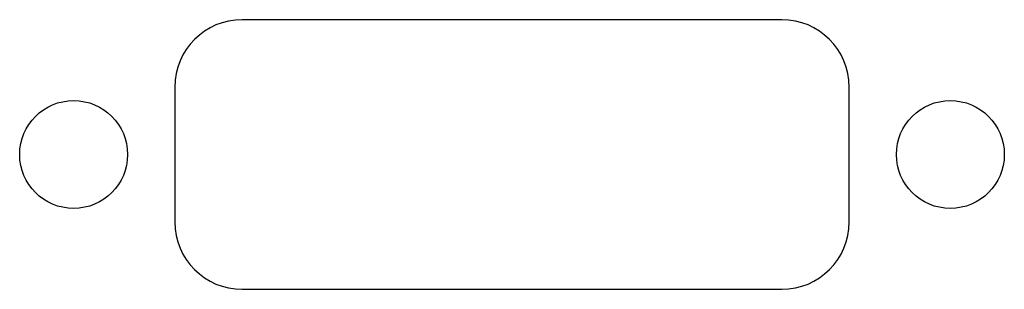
# Model space of a CAD drawing. Header units: millimetres. Extents: x 60.4 to 89.6, y 8 to 16.
import ezdxf

# ---------------------------------------------------------------- set-up
doc = ezdxf.new("R2010")
doc.units = ezdxf.units.MM

msp = doc.modelspace()

# ---------------------------------------------------------------- linework, layer by layer
at = {"layer": 'CUT'}
for p, q in [((83, 16), (67, 16)), ((65, 14), (65, 10)), ((85, 10), (85, 14)), ((67, 8), (83, 8))]:
    msp.add_line(p, q, dxfattribs=at)
for centre, start, end in [((67, 14), 90, 180), ((83, 14), 0, 90), ((67, 10), 180, 270), ((83, 10), 270, 360)]:
    msp.add_arc(centre, 2, start, end, dxfattribs=at)
at = {"layer": 'HOLE'}
for centre in [(62, 12), (88, 12)]:
    msp.add_circle(centre, 1.6, dxfattribs=at)

doc.saveas('drawing.dxf')
